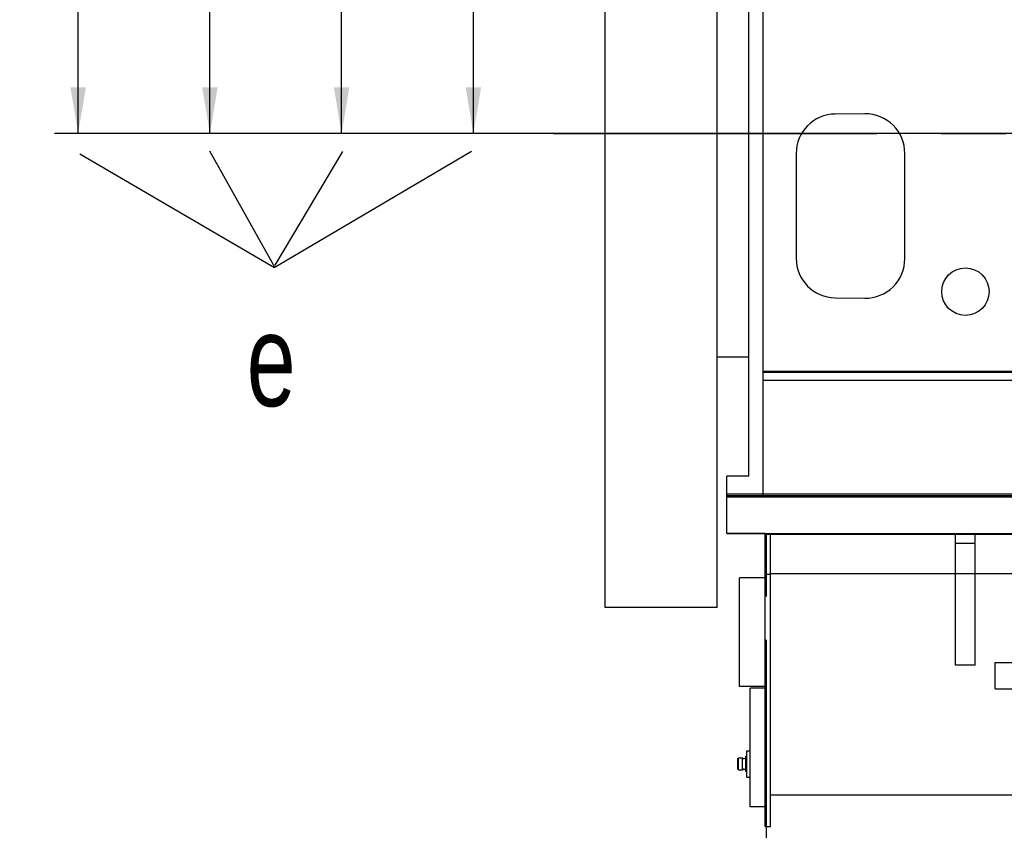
# Model space of a CAD drawing. Header units: millimetres. Extents: x 0 to 1189, y 0 to 841.
# Tile 3 of 106: x 103 to 178, y 97 to 159. Entities that reach past the tile are written whole.
import ezdxf
from ezdxf.enums import TextEntityAlignment as Align

# ---------------------------------------------------------------- set-up
doc = ezdxf.new("R2010")
doc.units = ezdxf.units.MM
doc.header["$LTSCALE"] = 65.395
doc.linetypes.add('CENTER', pattern=[0.6, 0.375, -0.075, 0.075, -0.075])
doc.linetypes.add('PHANTOM', pattern=[0.8, 0.45, -0.05, 0.1, -0.05, 0.1, -0.05])
doc.layers.get('0').update_dxf_attribs({"linetype": 'CONTINUOUS'})
for name, color, linetype in [('1907_731000_02_SIMPLE1_D_ABL469', 7, 'CONTINUOUS'), ('1907_731000_02_SIMPLE1_T1_D_PBL470', 7, 'CONTINUOUS'), ('1907_734000_04_SIMPLE1_C_ABL478', 7, 'CONTINUOUS'), ('1907_734000_04_SIMPLE1_T1_C_PBL479', 7, 'CONTINUOUS'), ('1997_122000_07_SIMPLE1_A_ABL476', 7, 'CONTINUOUS'), ('1997_122000_07_SIMPLE1_T1_A_PBL477', 7, 'CONTINUOUS'), ('32007_040000_TLKGS_KS_V_ABL467', 7, 'CONTINUOUS'), ('32007_041000_TLKGS_KS_V_ABL468', 7, 'CONTINUOUS'), ('32097_000000_TLKGS_MARKETING_ABL462', 7, 'CONTINUOUS'), ('32097_030000_TLKGS_V_ABL463', 7, 'CONTINUOUS'), ('32097_100000_TLKGS_V_ABL464', 7, 'CONTINUOUS'), ('32097_111000_01_SIMPLE1_T1_X_PBL488', 7, 'CONTINUOUS'), ('32097_111000_01_SIMPLE1_X_ABL487', 7, 'CONTINUOUS'), ('32097_152000_01_SIMPLE1_T1_VOR_PBL466', 7, 'CONTINUOUS'), ('32097_152000_01_SIMPLE1_T2_VOR_PBL498', 7, 'CONTINUOUS'), ('32097_152000_01_SIMPLE1_VORAB_ABL465', 7, 'CONTINUOUS'), ('right_6_VBL461', 7, 'CONTINUOUS')]:
    doc.layers.add(name, color=color, linetype=linetype)
doc.styles.get("Standard").update_dxf_attribs({"font": 'txt', "width": 0.6})
doc.dimstyles.new('DIMSTYLE_1', dxfattribs={"dimtxt": 3.5, "dimasz": 3.5, "dimexe": 1.8, "dimexo": 0, "dimgap": 0.875, "dimtad": 1, "dimlfac": 20, "dimdsep": 46, "dimtxsty": 'Standard', "dimblk": '_FILLED', "dimblk1": '_FILLED', "dimblk2": '_FILLED', "dimcen": 0.09, "dimadec": 0, "dimazin": 0, "dimtp": 2, "dimtm": 2, "dimtfac": 1, "dimtofl": 0, "dimtmove": 0, "dimatfit": 3, "dimldrblk": '_FILLED', "dimfxl": 1, "dimtolj": 1, "dimarcsym": 0})

# ---------------------------------------------------------------- blocks, each defined once
blk = doc.blocks.new('_FILLED')
at = {"color": 0, "linetype": 'ByBlock'}
blk.add_solid([(0, 0), (-1, 0.167), (-1, -0.167)], dxfattribs=at)
blk = doc.blocks.new('*D1')
at = {"color": 2, "linetype": 'Continuous'}
for p, q in [((197.894, 278.5), (135.6, 278.5)), ((137.4, 278.5), (137.4, 214.25)), ((137.4, 150), (137.4, 214.25)), ((437.265, 150), (135.6, 150))]:
    blk.add_line(p, q, dxfattribs=at)
at = {"color": 2, "linetype": 'Continuous', "xscale": 3.5, "yscale": 3.5, "zscale": 3.5}
for p, rotation in [((137.4, 278.5), 90), ((137.4, 150), 270)]:
    blk.add_blockref('_FILLED', p, dxfattribs=dict(at, rotation=rotation))
at = {"color": 2, "linetype": 'Continuous', "width": 0.672619}
blk.add_text('2570', height=3.5, rotation=90, dxfattribs=at).set_placement((136.525, 214.25), align=Align.CENTER)
blk = doc.blocks.new('*D16')
at = {"color": 2, "linetype": 'Continuous'}
for p, q in [((213.537, 320.25), (105.6, 320.25)), ((107.4, 320.25), (107.4, 235.125)), ((107.4, 150), (107.4, 235.125)), ((161.845, 150), (105.6, 150))]:
    blk.add_line(p, q, dxfattribs=at)
at = {"color": 2, "linetype": 'Continuous', "xscale": 3.5, "yscale": 3.5, "zscale": 3.5}
for p, rotation in [((107.4, 320.25), 90), ((107.4, 150), 270)]:
    blk.add_blockref('_FILLED', p, dxfattribs=dict(at, rotation=rotation))
at = {"color": 2, "linetype": 'Continuous', "width": 0.654762}
blk.add_text('3405', height=3.5, rotation=90, dxfattribs=at).set_placement((106.525, 235.125), align=Align.CENTER)
blk = doc.blocks.new('*D17')
at = {"color": 2, "linetype": 'Continuous'}
for p, q in [((207.865, 302), (115.6, 302)), ((117.4, 302), (117.4, 226)), ((117.4, 150), (117.4, 226)), ((143.4925, 150), (115.6, 150))]:
    blk.add_line(p, q, dxfattribs=at)
at = {"color": 2, "linetype": 'Continuous', "xscale": 3.5, "yscale": 3.5, "zscale": 3.5}
for p, rotation in [((117.4, 302), 90), ((117.4, 150), 270)]:
    blk.add_blockref('_FILLED', p, dxfattribs=dict(at, rotation=rotation))
at = {"color": 2, "linetype": 'Continuous', "width": 0.672619}
blk.add_text('3040', height=3.5, rotation=90, dxfattribs=at).set_placement((116.525, 226), align=Align.CENTER)
blk = doc.blocks.new('*D18')
at = {"color": 2, "linetype": 'Continuous'}
for p, q in [((190, 297), (125.6, 297)), ((127.4, 297), (127.4, 223.5)), ((127.4, 150), (127.4, 223.5)), ((143.4925, 150), (125.6, 150))]:
    blk.add_line(p, q, dxfattribs=at)
at = {"color": 2, "linetype": 'Continuous', "xscale": 3.5, "yscale": 3.5, "zscale": 3.5}
for p, rotation in [((127.4, 297), 90), ((127.4, 150), 270)]:
    blk.add_blockref('_FILLED', p, dxfattribs=dict(at, rotation=rotation))
at = {"color": 2, "linetype": 'Continuous', "width": 0.690476}
blk.add_text('2940', height=3.5, rotation=90, dxfattribs=at).set_placement((126.525, 223.5), align=Align.CENTER)
blk = doc.blocks.new('32097_152000_01_SIMPLE1_T1_VOR_PBL466', base_point=(310.775, 102.61))
at = {"layer": '32097_152000_01_SIMPLE1_T1_VOR_PBL466', "color": 8, "linetype": 'PHANTOM'}
for p, q in [((156.65, 119.65), (156.65, 122.65)), ((156.65, 122.65), (187.793, 122.65)), ((156.65, 119.65), (188.75, 119.65)), ((159.65, 82.15), (159.65, 119.65)), ((174, 109.65), (174, 119.65)), ((175.5, 109.65), (175.5, 119.65)), ((174, 118.9), (175.5, 118.9)), ((157.6, 108.025), (157.6, 116.275)), ((159.55, 116.275), (157.6, 116.275)), ((175.5, 109.65), (174, 109.65)), ((159.65, 108.025), (157.6, 108.025)), ((158.15, 101.15), (158.15, 103.15)), ((158.15, 103.15), (158.4, 103.15)), ((157.475, 102.554), (157.521, 102.6)), ((157.475, 101.746), (157.475, 102.554)), ((157.521, 101.7), (157.521, 102.6)), ((157.521, 102.6), (157.825, 102.6)), ((157.825, 101.7), (157.825, 102.6)), ((157.825, 102.6), (157.899, 102.557)), ((157.952, 102.554), (158.075, 102.605)), ((158.075, 101.575), (158.075, 102.725)), ((158.075, 102.725), (158.15, 102.725)), ((157.475, 101.746), (157.521, 101.7)), ((157.521, 101.7), (157.825, 101.7)), ((157.825, 101.7), (157.899, 101.743)), ((157.952, 101.746), (158.075, 101.695)), ((158.075, 101.575), (158.15, 101.575)), ((158.15, 101.15), (158.4, 101.15))]:
    blk.add_line(p, q, dxfattribs=at)
for centre, start, end in [((157.929, 102.609), 240.02575, 292.58164), ((157.929, 101.691), 67.41836, 119.97425)]:
    blk.add_arc(centre, 0.06, start, end, dxfattribs=at)
blk = doc.blocks.new('32097_152000_01_SIMPLE1_T2_VOR_PBL498', base_point=(190, 117.029))
at = {"layer": '32097_152000_01_SIMPLE1_T2_VOR_PBL498', "color": 8, "linetype": 'PHANTOM'}
for p, q in [((187.915, 122.909), (187.915, 126.208)), ((187.915, 126.208), (192.085, 126.208)), ((192.085, 122.909), (192.085, 126.208)), ((187.793, 122.55), (187.793, 122.909)), ((187.793, 122.909), (192.207, 122.909)), ((192.207, 122.55), (192.207, 122.909)), ((188.75, 122.55), (191.25, 122.55)), ((189.011, 119.75), (189.011, 122.55)), ((190.989, 119.75), (190.989, 122.55)), ((187.402, 118.731), (187.402, 119.65)), ((188.75, 119.75), (191.25, 119.75)), ((192.598, 118.731), (192.598, 119.65)), ((184.631, 118.317), (186.5, 118.481)), ((186.5, 118.481), (193.5, 118.481)), ((187.402, 118.731), (192.598, 118.731)), ((188.562, 118.481), (188.562, 118.731)), ((191.438, 118.481), (191.438, 118.731)), ((195.369, 118.317), (193.5, 118.481)), ((182.212, 114.492), (183.6, 117.584)), ((197.788, 114.492), (196.4, 117.584)), ((181, 114.492), (181, 115.851)), ((181, 115.851), (182, 115.851)), ((182, 114.492), (182, 115.851)), ((198, 114.492), (198, 115.851)), ((198, 115.851), (199, 115.851)), ((199, 114.492), (199, 115.851)), ((180.75, 112.742), (180.75, 114.492)), ((180.75, 114.492), (183.677, 114.492)), ((196.323, 114.492), (199.25, 114.492)), ((199.25, 112.742), (199.25, 114.492)), ((183.153, 112.742), (183.153, 113.742)), ((183.153, 113.742), (196.847, 113.742)), ((196.847, 112.742), (196.847, 113.742)), ((180.75, 112.742), (199.25, 112.742)), ((181, 111.351), (181, 112.742)), ((182, 111.351), (182, 112.742)), ((183.285, 112.226), (183.255, 112.742)), ((183.767, 111.981), (183.285, 112.226)), ((183.285, 112.226), (196.715, 112.226)), ((196.233, 111.981), (196.715, 112.226)), ((196.715, 112.226), (196.745, 112.742)), ((198, 111.351), (198, 112.742)), ((199, 111.351), (199, 112.742)), ((183.845, 111.351), (183.767, 111.981)), ((183.767, 111.981), (196.233, 111.981)), ((196.155, 111.351), (196.233, 111.981)), ((180.5, 109.851), (180.5, 111.351)), ((180.5, 111.351), (199.5, 111.351)), ((199.5, 109.851), (199.5, 111.351)), ((177, 107.851), (177, 109.851)), ((177, 109.851), (203, 109.851)), ((203, 107.851), (203, 109.851)), ((177, 107.851), (203, 107.851))]:
    blk.add_line(p, q, dxfattribs=at)
for centre, radius, start, end in [((190, 121.513), 5.137, 66.05884, 113.94116), ((184.74, 117.072), 1.25, 95, 155.81947), ((195.26, 117.072), 1.25, 24.18053, 85)]:
    blk.add_arc(centre, radius, start, end, dxfattribs=at)
for points, knots in [([(183.677, 114.492), (183.63, 114.433), (183.445, 114.19), (183.275, 113.936), (183.153, 113.742)], [0, 0, 0, 0, 0.247602, 1, 1, 1, 1]), ([(196.847, 113.742), (196.806, 113.807), (196.641, 114.063), (196.465, 114.313), (196.323, 114.492)], [0, 0, 0, 0, 0.252037, 1, 1, 1, 1])]:
    blk.add_open_spline(points, degree=3, knots=knots, dxfattribs=at)
blk = doc.blocks.new('32097_152000_01_SIMPLE1_VORAB_ABL465', base_point=(310.775, 106.025))
at = {"layer": '32097_152000_01_SIMPLE1_T1_VOR_PBL466'}
blk.add_blockref('32097_152000_01_SIMPLE1_T1_VOR_PBL466', (310.775, 102.61), dxfattribs=at)
at = {"layer": '32097_152000_01_SIMPLE1_T2_VOR_PBL498'}
blk.add_blockref('32097_152000_01_SIMPLE1_T2_VOR_PBL498', (190, 117.029), dxfattribs=at)
blk = doc.blocks.new('1997_122000_07_SIMPLE1_T1_A_PBL477', base_point=(298.125, 109.95))
at = {"layer": '1997_122000_07_SIMPLE1_T1_A_PBL477', "color": 7, "linetype": 'Continuous'}
for p, q in [((156.65, 119.65), (156.65, 122.4)), ((439.6, 122.4), (156.65, 122.4)), ((156.75, 122.4), (156.75, 122.5)), ((159.55, 119.65), (156.65, 119.65)), ((159.55, 97.4), (159.55, 119.65)), ((159.55, 119.6), (434.25, 119.6)), ((159.95, 97.4), (159.95, 119.6)), ((159.95, 116.6), (434.25, 116.6)), ((159.55, 116.55), (159.95, 116.55)), ((158.4, 98.9), (158.4, 107.9)), ((159.55, 107.9), (158.4, 107.9)), ((159.95, 99.8), (434.25, 99.8)), ((159.55, 98.9), (158.4, 98.9)), ((159.55, 97.4), (159.95, 97.4))]:
    blk.add_line(p, q, dxfattribs=at)
blk = doc.blocks.new('1997_122000_07_SIMPLE1_A_ABL476', base_point=(298.125, 109.95))
at = {"layer": '1997_122000_07_SIMPLE1_T1_A_PBL477'}
blk.add_blockref('1997_122000_07_SIMPLE1_T1_A_PBL477', (298.125, 109.95), dxfattribs=at)
blk = doc.blocks.new('32097_111000_01_SIMPLE1_T1_X_PBL488', base_point=(298.45, 169.625))
at = {"layer": '32097_111000_01_SIMPLE1_T1_X_PBL488', "color": 7, "linetype": 'Continuous'}
for p, q in [((159.4, 122.5), (159.4, 161.326)), ((167.125, 151.5), (164.875, 151.481)), ((161.9, 148.481), (161.9, 140.53)), ((170.15, 140.503), (170.15, 148.5)), ((164.865, 137.53), (167.115, 137.503)), ((437.5, 131.94), (159.4, 131.94)), ((437.5, 131.875), (159.4, 131.875)), ((437.5, 131.25), (159.4, 131.25)), ((437.5, 122.5), (159.4, 122.5))]:
    blk.add_line(p, q, dxfattribs=at)
blk.add_circle((174.75, 138), 1.8, dxfattribs=at)
for centre, start, end in [((164.9, 148.481), 90.48647, 180), ((167.15, 148.5), 0, 90.48647), ((164.9, 140.53), 180, 269.33153), ((167.15, 140.503), 269.33153, 360)]:
    blk.add_arc(centre, 3, start, end, dxfattribs=at)
blk = doc.blocks.new('32097_111000_01_SIMPLE1_X_ABL487', base_point=(298.45, 169.625))
at = {"layer": '32097_111000_01_SIMPLE1_T1_X_PBL488'}
blk.add_blockref('32097_111000_01_SIMPLE1_T1_X_PBL488', (298.45, 169.625), dxfattribs=at)
blk = doc.blocks.new('32097_100000_TLKGS_V_ABL464', base_point=(310.775, 166.65))
at = {"layer": '1997_122000_07_SIMPLE1_A_ABL476'}
blk.add_blockref('1997_122000_07_SIMPLE1_A_ABL476', (298.125, 109.95), dxfattribs=at)
at = {"layer": '32097_111000_01_SIMPLE1_X_ABL487'}
blk.add_blockref('32097_111000_01_SIMPLE1_X_ABL487', (298.45, 169.625), dxfattribs=at)
at = {"layer": '32097_152000_01_SIMPLE1_VORAB_ABL465'}
blk.add_blockref('32097_152000_01_SIMPLE1_VORAB_ABL465', (310.775, 106.025), dxfattribs=at)
blk = doc.blocks.new('32097_030000_TLKGS_V_ABL463', base_point=(329.056, 189.925))
at = {"layer": '32097_100000_TLKGS_V_ABL464'}
blk.add_blockref('32097_100000_TLKGS_V_ABL464', (310.775, 166.65), dxfattribs=at)
blk = doc.blocks.new('1907_731000_02_SIMPLE1_T1_D_PBL470', base_point=(151.65, 150))
at = {"layer": '1907_731000_02_SIMPLE1_T1_D_PBL470', "color": 7, "linetype": 'Continuous'}
for p, q in [((147.4, 114.025), (147.4, 185.975)), ((155.9, 185.975), (147.4, 185.975)), ((155.9, 114.025), (155.9, 185.975)), ((155.9, 114.025), (147.4, 114.025))]:
    blk.add_line(p, q, dxfattribs=at)
blk = doc.blocks.new('1907_731000_02_SIMPLE1_D_ABL469', base_point=(151.65, 150))
at = {"layer": '1907_731000_02_SIMPLE1_T1_D_PBL470'}
blk.add_blockref('1907_731000_02_SIMPLE1_T1_D_PBL470', (151.65, 150), dxfattribs=at)
blk = doc.blocks.new('1907_734000_04_SIMPLE1_T1_C_PBL479', base_point=(312.961, 145.375))
at = {"layer": '1907_734000_04_SIMPLE1_T1_C_PBL479', "color": 7, "linetype": 'Continuous'}
for p, q in [((158.3, 124), (158.3, 168.25)), ((158.3, 133.036), (155.9, 133.036)), ((156.65, 122.5), (156.65, 124)), ((158.3, 124), (156.65, 124)), ((159.4, 122.5), (156.65, 122.5))]:
    blk.add_line(p, q, dxfattribs=at)
at = {"layer": '1907_734000_04_SIMPLE1_T1_C_PBL479', "color": 2, "linetype": 'CENTER'}
blk.add_line((143.493, 150), (482.43, 150), dxfattribs=at)
blk = doc.blocks.new('1907_734000_04_SIMPLE1_C_ABL478', base_point=(312.961, 145.375))
at = {"layer": '1907_734000_04_SIMPLE1_T1_C_PBL479'}
blk.add_blockref('1907_734000_04_SIMPLE1_T1_C_PBL479', (312.961, 145.375), dxfattribs=at)
blk = doc.blocks.new('32007_041000_TLKGS_KS_V_ABL468', base_point=(312.961, 182.207))
at = {"layer": '1907_731000_02_SIMPLE1_D_ABL469'}
blk.add_blockref('1907_731000_02_SIMPLE1_D_ABL469', (151.65, 150), dxfattribs=at)
at = {"layer": '1907_734000_04_SIMPLE1_C_ABL478'}
blk.add_blockref('1907_734000_04_SIMPLE1_C_ABL478', (312.961, 145.375), dxfattribs=at)
blk = doc.blocks.new('32007_040000_TLKGS_KS_V_ABL467', base_point=(312.961, 182.207))
at = {"layer": '32007_041000_TLKGS_KS_V_ABL468'}
blk.add_blockref('32007_041000_TLKGS_KS_V_ABL468', (312.961, 182.207), dxfattribs=at)
blk = doc.blocks.new('32097_000000_TLKGS_MARKETING_ABL462', base_point=(326.284, 189.925))
at = {"layer": '32007_040000_TLKGS_KS_V_ABL467'}
blk.add_blockref('32007_040000_TLKGS_KS_V_ABL467', (312.961, 182.207), dxfattribs=at)
at = {"layer": '32097_030000_TLKGS_V_ABL463'}
blk.add_blockref('32097_030000_TLKGS_V_ABL463', (329.056, 189.925), dxfattribs=at)
blk = doc.blocks.new('RIGHT_6_VBL461', base_point=(333.996, 202.539))
at = {"layer": '32097_000000_TLKGS_MARKETING_ABL462'}
blk.add_blockref('32097_000000_TLKGS_MARKETING_ABL462', (326.284, 189.925), dxfattribs=at)

msp = doc.modelspace()

# ---------------------------------------------------------------- linework, layer by layer
at = {"color": 7, "linetype": 'Continuous'}
for p, q in [((107.52926, 148.46835), (122.30474, 139.8354)), ((117.37893, 148.68065), (122.32591, 139.84431)), ((137.2698, 148.62951), (122.27368, 139.80526)), ((127.47641, 148.62951), (122.32468, 140.00929))]:
    msp.add_line(p, q, dxfattribs=at)

# ---------------------------------------------------------------- block references
at = {"layer": 'right_6_VBL461'}
msp.add_blockref('RIGHT_6_VBL461', (333.99627, 202.53925), dxfattribs=at)

# ---------------------------------------------------------------- texts
at = {"color": 2, "linetype": 'Continuous', "width": 0.714286}
msp.add_text('e', height=7, dxfattribs=at).set_placement((120.1944, 129.30845))

# ---------------------------------------------------------------- dimensions: what is measured, and where the dimension line sits
at = {"color": 2, "linetype": 'Continuous'}
for base, p1, p2, picture, middle in [((107.4, 320.25), (161.84518, 150), (213.53722, 320.25), '*D16', (107.4, 234.79167)), ((117.4, 302), (143.4925, 150), (207.865, 302), '*D17', (117.4, 225.66667)), ((127.4, 297), (143.4925, 150), (190, 297), '*D18', (127.4, 223.16666)), ((137.4, 278.5), (437.26472, 150), (197.89407, 278.5), '*D1', (137.4, 213.91666))]:
    dim = msp.add_linear_dim(base=base, p1=p1, p2=p2, angle=90, dimstyle='DIMSTYLE_1', dxfattribs=at)
    dim.commit()
    dim.dimension.update_dxf_attribs({"geometry": picture, "text_midpoint": middle, "dimtype": 160})

doc.saveas('drawing.dxf')
